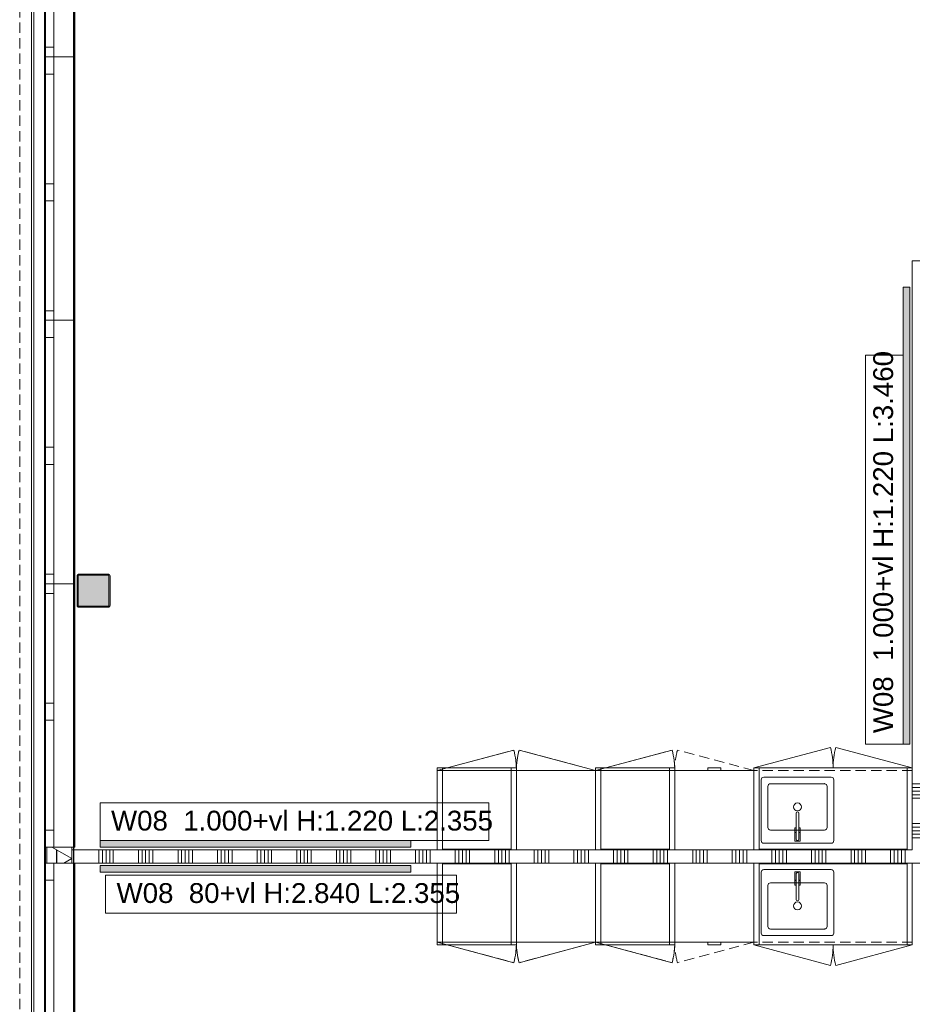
# Model space of a CAD drawing. Header units: millimetres. Extents: x -409 to 257590, y -7786 to 67330.
# Tile 3 of 210: x -409 to 6355, y 23230 to 30687. Entities that reach past the tile are written whole.
import ezdxf

# ---------------------------------------------------------------- set-up
doc = ezdxf.new("R2010")
doc.units = ezdxf.units.MM
doc.header["$MEASUREMENT"] = 0
doc.linetypes.add('B0702', pattern=[117.37, 78.119999, -39.250001])
for name, color, linetype in [('42 Binnenwandafw', 7, 'Continuous'), ('42 Binnenwandafw Doorsnede-arcering', 7, 'Continuous'), ('72 VI kastenwanden', 7, 'Continuous'), ('Info Wandafwerking aanduiding', 7, 'Continuous'), ('New_21 Buitenwanden', 7, 'Continuous'), ('New_21 Buitenwanden Doorsnede-arcering', 7, 'Continuous'), ('New_21 Buitenwanden Laagscheidingslijnen', 7, 'Continuous'), ('New_21 Buitenwanden Ramen', 7, 'Continuous'), ('New_22 NC Binnenwanden', 7, 'Continuous'), ('New_22 NC Binnenwanden Doorsnede-arcering', 7, 'Continuous'), ('New_23 Vloeren', 7, 'Continuous'), ('New_41 Buitenwandafwerking houten latten', 7, 'Continuous'), ('New_72 VI kastenwanden', 7, 'Continuous'), ('New_Z Ruimtefuncties Zone omranding', 7, 'Continuous'), ('S-COLS-____-OTLN.RVT S', 7, 'Continuous'), ('S-COLS-____-OTLN.RVT S 2D arcering', 7, 'Continuous')]:
    doc.layers.add(name, color=color, linetype=linetype)
doc.styles.add('GENERATED_STYLE_1', font='txt')

# ---------------------------------------------------------------- blocks, each defined once
blk = doc.blocks.new('Slab_1_2', base_point=(0, 42578.3))
at = {"layer": 'New_23 Vloeren', "color": 1, "linetype": 'Continuous', "lineweight": 0, "flags": 128}
blk.add_lwpolyline([(0, 39540), (0, 17060), (25600, 17060), (25600, 17609.8), (25675, 17609.8), (25675, 23014.6), (28539.8, 23014.6), (28539.8, 23140.4), (29892.5, 23140.4), (29892.5, 17609.8), (30010, 17609.8), (30010, 0), (61758.5, 0)], dxfattribs=at)
blk = doc.blocks.new('*X286')
at = {"layer": 'New_22 NC Binnenwanden Doorsnede-arcering', "color": 254, "linetype": 'Continuous', "lineweight": 0, "true_color": 0xe9ebeb}
for p, q in [((6419.8, 24899.9), (6354.8, 24899.9)), ((6419.8, 24872.5), (6354.8, 24872.5)), ((6419.8, 24845), (6354.8, 24845)), ((6454.8, 24899.9), (6419.8, 24899.9)), ((6454.8, 24872.5), (6419.8, 24872.5)), ((6454.8, 24845), (6419.8, 24845)), ((6419.8, 24817.6), (6354.8, 24817.6)), ((6419.8, 24790.2), (6354.8, 24790.2)), ((6454.8, 24817.6), (6419.8, 24817.6)), ((6454.8, 24790.2), (6419.8, 24790.2)), ((6419.8, 24599.9), (6354.8, 24599.9)), ((6419.8, 24572.5), (6354.8, 24572.5)), ((6419.8, 24545), (6354.8, 24545)), ((6454.8, 24599.9), (6419.8, 24599.9)), ((6454.8, 24572.5), (6419.8, 24572.5)), ((6454.8, 24545), (6419.8, 24545)), ((6419.8, 24517.6), (6354.8, 24517.6)), ((6419.8, 24490.2), (6354.8, 24490.2)), ((6454.8, 24517.6), (6419.8, 24517.6)), ((6454.8, 24490.2), (6419.8, 24490.2))]:
    blk.add_line(p, q, dxfattribs=at)
blk = doc.blocks.new('Wall_55_2', base_point=(6454.8, 25000))
at = {"layer": 'New_22 NC Binnenwanden', "color": 8, "linetype": 'Continuous', "lineweight": 0, "true_color": 0x778488, "flags": 128}
for points in [[(6354.8, 25000), (6354.8, 24400)], [(6454.8, 24300), (6454.8, 25000)], [(6354.8, 24300), (6454.8, 24300)]]:
    blk.add_lwpolyline(points, dxfattribs=at)
at = {"layer": 'New_22 NC Binnenwanden', "color": 8, "lineweight": 0, "true_color": 0x778488}
blk.add_blockref('*X286', (0, 0), dxfattribs=at)
blk = doc.blocks.new('Wall_218_2', base_point=(-0.2, 39540))
at = {"layer": 'New_21 Buitenwanden', "color": 8, "linetype": 'Continuous', "lineweight": 0, "true_color": 0x778488}
for p, q in [((-302.2, 39540), (-302.2, 16845.8)), ((-214.2, 39540), (-214.2, 16915.8))]:
    blk.add_line(p, q, dxfattribs=at)
at = {"layer": 'New_21 Buitenwanden', "color": 8, "linetype": 'Continuous', "lineweight": 0, "true_color": 0x778488, "flags": 128}
for points in [[(-320.2, 39540), (-320.2, 16757.8)], [(-0.2, 17059.8), (-0.2, 39540)]]:
    blk.add_lwpolyline(points, dxfattribs=at)
blk = doc.blocks.new('Kast basis 2D 22')
at = {"layer": 'New_72 VI kastenwanden', "color": 1, "linetype": 'Continuous', "lineweight": 0}
for p, q in [((0, 620), (1200, 620)), ((0, 0), (0, 620)), ((1200, 0), (1200, 620)), ((595, 550), (595, 90)), ((1125, 570), (615, 570)), ((890, 554), (850, 554)), ((850, 554), (850, 489)), ((861, 540), (861, 342.1)), ((861, 489), (861, 540)), ((879, 342.2), (879, 540)), ((879, 540), (879, 489)), ((890, 489), (890, 554)), ((1145, 90), (1145, 550)), ((645, 450), (645, 140)), ((1075, 470), (665, 470)), ((850, 489), (861, 489)), ((861, 488), (850.3, 488)), ((850.3, 488), (850.3, 453)), ((850.3, 453), (861, 453)), ((861, 453), (861, 488)), ((879, 489), (890, 489)), ((889.7, 488), (879, 488)), ((879, 488), (879, 453)), ((879, 453), (889.7, 453)), ((889.7, 453), (889.7, 488)), ((1095, 140), (1095, 450)), ((665, 120), (1075, 120)), ((0, 0), (1200, 0)), ((0, 0), (579.6, -155.3)), ((615, 70), (1125, 70)), ((1200, 0), (620.4, -155.3))]:
    blk.add_line(p, q, dxfattribs=at)
blk.add_circle((870, 295), 30, dxfattribs=at)
for centre, radius, start, end in [((615, 550), 20, 90, 180), ((870, 540), 9, 0, 180), ((870, 540), 9, 0, 180), ((1125, 550), 20, 0, 90), ((665, 450), 20, 90, 180), ((1075, 450), 20, 0, 90), ((870, 342.1), 9, 180.14724, 0.14724), ((615, 90), 20, 180, 270), ((665, 140), 20, 180, 270), ((1075, 140), 20, 270, 0), ((1125, 90), 20, 270, 0), ((0, 0), 600, 345, 0), ((1200, 0), 600, 180, 195)]:
    blk.add_arc(centre, radius, start, end, dxfattribs=at)
blk.add_point((665, 120), dxfattribs=at)
blk = doc.blocks.new('Kast basis 1D 22')
at = {"layer": 'New_72 VI kastenwanden', "color": 1, "linetype": 'Continuous', "lineweight": 0}
for p, q in [((0, 600), (600, 600)), ((0, 0), (0, 600)), ((600, 0), (600, 600)), ((0, 0), (600, 0)), ((0, 0), (579.6, -155.3))]:
    blk.add_line(p, q, dxfattribs=at)
blk.add_arc((0, 0), 600, 345, 0, dxfattribs=at)
blk = doc.blocks.new('Wall_392_2', base_point=(199.8, 24300))
at = {"layer": '42 Binnenwandafw Doorsnede-arcering', "linetype": 'Continuous', "lineweight": 0, "true_color": 0x934451}
blk.add_hatch(color=15, dxfattribs=at).paths.add_polyline_path([(199.8, 24230), (2554.8, 24230), (2554.8, 24280), (199.8, 24280)])
at = {"layer": '42 Binnenwandafw', "color": 15, "linetype": 'Continuous', "lineweight": 0, "true_color": 0x934451, "flags": 128}
for points in [[(2554.8, 24280), (199.8, 24280)], [(199.8, 24280), (199.8, 24230)], [(2554.8, 24230), (2554.8, 24280)], [(199.8, 24230), (2554.8, 24230)]]:
    blk.add_lwpolyline(points, dxfattribs=at)
blk = doc.blocks.new('Wall_393_2', base_point=(6354.8, 28660))
at = {"layer": '42 Binnenwandafw Doorsnede-arcering', "linetype": 'Continuous', "lineweight": 0, "true_color": 0x934451}
blk.add_hatch(color=15, dxfattribs=at).paths.add_polyline_path([(6284.8, 28660), (6284.7, 25200), (6334.7, 25200), (6334.8, 28660)])
at = {"layer": '42 Binnenwandafw', "color": 15, "linetype": 'Continuous', "lineweight": 0, "true_color": 0x934451, "flags": 128}
for points in [[(6284.8, 28660), (6284.7, 25200)], [(6334.8, 28660), (6284.8, 28660)], [(6334.7, 25200), (6334.8, 28660)], [(6284.7, 25200), (6334.7, 25200)]]:
    blk.add_lwpolyline(points, dxfattribs=at)
blk = doc.blocks.new('Wall_414_2', base_point=(199.8, 24400))
at = {"layer": '42 Binnenwandafw Doorsnede-arcering', "linetype": 'Continuous', "lineweight": 0, "true_color": 0x934451}
blk.add_hatch(color=15, dxfattribs=at).paths.add_polyline_path([(199.8, 24420), (2554.8, 24420), (2554.8, 24470), (199.8, 24470)])
at = {"layer": '42 Binnenwandafw', "color": 15, "linetype": 'Continuous', "lineweight": 0, "true_color": 0x934451, "flags": 128}
for points in [[(2554.8, 24470), (199.8, 24470)], [(199.8, 24470), (199.8, 24420)], [(2554.8, 24420), (2554.8, 24470)], [(199.8, 24420), (2554.8, 24420)]]:
    blk.add_lwpolyline(points, dxfattribs=at)
blk = doc.blocks.new('Column 330[13]_2', base_point=(0.5, 3))
at = {"layer": 'S-COLS-____-OTLN.RVT S 2D arcering', "linetype": 'Continuous', "lineweight": 0, "true_color": 0x778488}
h = blk.add_hatch(color=8, dxfattribs=at)
h.paths.add_polyline_path([(25.5, 26251), (26.5, 26246), (29.3, 26241.8), (33.5, 26238.9), (38.5, 26238), (262.5, 26238), (267.5, 26238.9), (271.7, 26241.8), (274.5, 26246), (275.5, 26251), (275.5, 26475), (274.5, 26479.9), (271.7, 26484.1), (267.5, 26487), (262.5, 26488), (38.5, 26488), (33.5, 26487), (29.3, 26484.1), (26.5, 26479.9), (25.5, 26475)])
h.paths.add_polyline_path([(262.5, 26246), (38.5, 26246), (36.6, 26246.3), (35, 26247.4), (33.9, 26249), (33.5, 26251), (33.5, 26475), (33.9, 26476.9), (35, 26478.5), (36.6, 26479.6), (38.5, 26480), (262.5, 26480), (264.4, 26479.6), (266.1, 26478.5), (267.1, 26476.9), (267.5, 26475), (267.5, 26251), (267.1, 26249), (266.1, 26247.4), (264.4, 26246.3)], flags=0)
blk.add_hatch(color=8, dxfattribs=at).paths.add_polyline_path([(262.5, 26480), (38.5, 26480), (36.6, 26479.6), (35, 26478.5), (33.9, 26476.9), (33.5, 26475), (33.5, 26251), (33.9, 26249), (35, 26247.4), (36.6, 26246.3), (38.5, 26246), (262.5, 26246), (264.4, 26246.3), (266.1, 26247.4), (267.1, 26249), (267.5, 26251), (267.5, 26475), (267.1, 26476.9), (266.1, 26478.5), (264.4, 26479.6)])
at = {"layer": 'S-COLS-____-OTLN.RVT S', "color": 1, "linetype": 'Continuous', "lineweight": 0}
for p, q in [((26.5, 26479.9), (25.5, 26475)), ((25.5, 26475), (25.5, 26251)), ((29.3, 26484.1), (26.5, 26479.9)), ((33.5, 26487), (29.3, 26484.1)), ((38.5, 26488), (33.5, 26487)), ((33.5, 26475), (33.9, 26476.9)), ((33.5, 26251), (33.5, 26475)), ((33.9, 26476.9), (35, 26478.5)), ((35, 26478.5), (36.6, 26479.6)), ((36.6, 26479.6), (38.5, 26480)), ((262.5, 26488), (38.5, 26488)), ((38.5, 26480), (262.5, 26480)), ((267.5, 26487), (262.5, 26488)), ((262.5, 26480), (264.4, 26479.6)), ((264.4, 26479.6), (266.1, 26478.5)), ((266.1, 26478.5), (267.1, 26476.9)), ((267.1, 26476.9), (267.5, 26475)), ((271.7, 26484.1), (267.5, 26487)), ((267.5, 26475), (267.5, 26251)), ((274.5, 26479.9), (271.7, 26484.1)), ((275.5, 26475), (274.5, 26479.9)), ((275.5, 26251), (275.5, 26475)), ((25.5, 26251), (26.5, 26246)), ((33.9, 26249), (33.5, 26251)), ((35, 26247.4), (33.9, 26249)), ((267.1, 26249), (266.1, 26247.4)), ((267.5, 26251), (267.1, 26249)), ((274.5, 26246), (275.5, 26251)), ((26.5, 26246), (29.3, 26241.8)), ((29.3, 26241.8), (33.5, 26238.9)), ((33.5, 26238.9), (38.5, 26238)), ((36.6, 26246.3), (35, 26247.4)), ((38.5, 26246), (36.6, 26246.3)), ((262.5, 26246), (38.5, 26246)), ((38.5, 26238), (262.5, 26238)), ((264.4, 26246.3), (262.5, 26246)), ((262.5, 26238), (267.5, 26238.9)), ((266.1, 26247.4), (264.4, 26246.3)), ((267.5, 26238.9), (271.7, 26241.8)), ((271.7, 26241.8), (274.5, 26246))]:
    blk.add_line(p, q, dxfattribs=at)
blk = doc.blocks.new('Kast wand 2D 22_2')
at = {"layer": 'New_72 VI kastenwanden', "color": 1, "linetype": 'B0702', "lineweight": 0}
for p, q in [((1200, 600), (0, 600)), ((0, 600), (0, 0)), ((1200, 0), (1200, 600)), ((0, 0), (1200, 0))]:
    blk.add_line(p, q, dxfattribs=at)
blk = doc.blocks.new('#72 ladekast 4L')
at = {"layer": 'New_72 VI kastenwanden', "color": 9, "linetype": 'Continuous', "lineweight": 0}
for p, q in [((20, 620), (0, 620)), ((0, 620), (0, 40)), ((580, 620), (20, 620)), ((600, 620), (580, 620)), ((600, 40), (600, 620)), ((0, 40), (0, 20)), ((0, 20), (600, 20)), ((350, 20), (250, 20)), ((250, 20), (250, 0)), ((250, 0), (350, 0)), ((350, 0), (350, 20)), ((600, 20), (600, 40))]:
    blk.add_line(p, q, dxfattribs=at)
blk = doc.blocks.new('Kast wand 1D 22')
at = {"layer": 'New_72 VI kastenwanden', "color": 1, "linetype": 'B0702', "lineweight": 0}
for p, q in [((600, 600), (0, 600)), ((0, 600), (0, 0)), ((600, 0), (600, 600)), ((0, 0), (600, 0))]:
    blk.add_line(p, q, dxfattribs=at)
blk = doc.blocks.new('Kast wand 1D 22_2')
at = {"layer": 'New_72 VI kastenwanden', "color": 1, "linetype": 'B0702', "lineweight": 0}
for p, q in [((600, 600), (0, 600)), ((0, 600), (0, 0)), ((600, 0), (600, 600)), ((0, 0), (600, 0)), ((0, 0), (579.6, -155.3))]:
    blk.add_line(p, q, dxfattribs=at)
blk.add_arc((0, 0), 600, 345, 0, dxfattribs=at)
blk = doc.blocks.new('#72 kadervak')
at = {"layer": 'New_72 VI kastenwanden', "color": 7, "linetype": 'Continuous', "lineweight": 0}
for p, q in [((600, 620), (0, 620)), ((0, 620), (0, 0)), ((600, 620), (0, 620)), ((0, 620), (0, 0)), ((40, 620), (0, 620)), ((0, 620), (0, 0)), ((40, 0), (40, 620)), ((560, 620), (40, 620)), ((40, 620), (40, 615)), ((40, 615), (560, 615)), ((600, 620), (560, 620)), ((560, 620), (560, 0)), ((560, 615), (560, 620)), ((600, 0), (600, 620)), ((600, 0), (600, 620)), ((600, 0), (600, 620)), ((0, 0), (600, 0)), ((0, 0), (600, 0)), ((0, 0), (40, 0)), ((560, 0), (600, 0))]:
    blk.add_line(p, q, dxfattribs=at)
blk = doc.blocks.new('Kast hoog 1D 22')
at = {"layer": 'New_72 VI kastenwanden', "color": 1, "linetype": 'Continuous', "lineweight": 0}
for p, q in [((600, 600), (0, 600)), ((0, 600), (0, 0)), ((600, 0), (600, 600)), ((0, 0), (600, 0)), ((0, 0), (579.6, -155.3))]:
    blk.add_line(p, q, dxfattribs=at)
blk.add_arc((0, 0), 600, 345, 0, dxfattribs=at)
blk = doc.blocks.new('#72 pantryvak')
at = {"layer": '72 VI kastenwanden', "color": 1, "linetype": 'Continuous', "lineweight": 0}
for p, q in [((1200, 620), (0, 620)), ((0, 620), (0, 0)), ((40, 620), (0, 620)), ((0, 620), (0, 0)), ((1160, 620), (40, 620)), ((40, 620), (40, 0)), ((40, 0), (40, 620)), ((1160, 620), (40, 620)), ((40, 620), (40, 615)), ((40, 615), (1160, 615)), ((1160, 0), (1160, 620)), ((1160, 615), (1160, 620)), ((1160, 620), (1160, 0)), ((1200, 620), (1160, 620)), ((1200, 0), (1200, 620)), ((1200, 0), (1200, 620)), ((0, 0), (1200, 0)), ((0, 0), (40, 0)), ((40, 0), (1160, 0)), ((1160, 0), (1200, 0))]:
    blk.add_line(p, q, dxfattribs=at)
blk = doc.blocks.new('Kast wand 2D 22')
at = {"layer": 'New_72 VI kastenwanden', "color": 1, "linetype": 'B0702', "lineweight": 0}
for p, q in [((1200, 600), (0, 600)), ((0, 600), (0, 0)), ((1200, 0), (1200, 600)), ((0, 0), (1200, 0)), ((0, 0), (579.6, -155.3)), ((1200, 0), (620.4, -155.3))]:
    blk.add_line(p, q, dxfattribs=at)
for centre, start, end in [((0, 0), 345, 0), ((1200, 0), 180, 195)]:
    blk.add_arc(centre, 600, start, end, dxfattribs=at)
blk = doc.blocks.new('*X2081')
at = {"layer": 'New_22 NC Binnenwanden Doorsnede-arcering', "color": 254, "linetype": 'Continuous', "lineweight": 0, "true_color": 0xe9ebeb}
for p, q in [((0.2, 24300), (0.2, 24400)), ((190.5, 24300), (190.5, 24400)), ((217.9, 24300), (217.9, 24400)), ((245.3, 24300), (245.3, 24400)), ((272.8, 24300), (272.8, 24400)), ((300.2, 24300), (300.2, 24400)), ((490.5, 24300), (490.5, 24400)), ((517.9, 24300), (517.9, 24400)), ((545.3, 24300), (545.3, 24400)), ((572.8, 24300), (572.8, 24400)), ((600.2, 24300), (600.2, 24400)), ((790.5, 24300), (790.5, 24400)), ((817.9, 24300), (817.9, 24400)), ((845.3, 24300), (845.3, 24400)), ((872.8, 24300), (872.8, 24400)), ((900.2, 24300), (900.2, 24400)), ((1090.5, 24300), (1090.5, 24400)), ((1117.9, 24300), (1117.9, 24400)), ((1145.3, 24300), (1145.3, 24400)), ((1172.8, 24300), (1172.8, 24400)), ((1200.2, 24300), (1200.2, 24400)), ((1390.5, 24300), (1390.5, 24400)), ((1417.9, 24300), (1417.9, 24400)), ((1445.3, 24300), (1445.3, 24400)), ((1472.8, 24300), (1472.8, 24400)), ((1500.2, 24300), (1500.2, 24400)), ((1690.5, 24300), (1690.5, 24400)), ((1717.9, 24300), (1717.9, 24400)), ((1745.3, 24300), (1745.3, 24400)), ((1772.8, 24300), (1772.8, 24400)), ((1800.2, 24300), (1800.2, 24400)), ((1990.5, 24300), (1990.5, 24400)), ((2017.9, 24300), (2017.9, 24400)), ((2045.3, 24300), (2045.3, 24400)), ((2072.8, 24300), (2072.8, 24400)), ((2100.2, 24300), (2100.2, 24400)), ((2290.5, 24300), (2290.5, 24400)), ((2317.9, 24300), (2317.9, 24400)), ((2345.3, 24300), (2345.3, 24400)), ((2372.8, 24300), (2372.8, 24400)), ((2400.2, 24300), (2400.2, 24400)), ((2590.5, 24300), (2590.5, 24400)), ((2617.9, 24300), (2617.9, 24400)), ((2645.3, 24300), (2645.3, 24400)), ((2672.8, 24300), (2672.8, 24400)), ((2700.2, 24300), (2700.2, 24400)), ((2890.5, 24300), (2890.5, 24400)), ((2917.9, 24300), (2917.9, 24400)), ((2945.3, 24300), (2945.3, 24400)), ((2972.8, 24300), (2972.8, 24400)), ((3000.2, 24300), (3000.2, 24400)), ((3190.5, 24300), (3190.5, 24400)), ((3217.9, 24300), (3217.9, 24400)), ((3245.3, 24300), (3245.3, 24400)), ((3272.8, 24300), (3272.8, 24400)), ((3300.2, 24300), (3300.2, 24400)), ((3490.5, 24300), (3490.5, 24400)), ((3517.9, 24300), (3517.9, 24400)), ((3545.3, 24300), (3545.3, 24400)), ((3572.8, 24300), (3572.8, 24400)), ((3600.2, 24300), (3600.2, 24400)), ((3790.5, 24300), (3790.5, 24400)), ((3817.9, 24300), (3817.9, 24400)), ((3845.3, 24300), (3845.3, 24400)), ((3872.8, 24300), (3872.8, 24400)), ((3900.2, 24300), (3900.2, 24400)), ((4090.5, 24300), (4090.5, 24400)), ((4117.9, 24300), (4117.9, 24400)), ((4145.3, 24300), (4145.3, 24400)), ((4172.8, 24300), (4172.8, 24400)), ((4200.2, 24300), (4200.2, 24400)), ((4390.5, 24300), (4390.5, 24400)), ((4417.9, 24300), (4417.9, 24400)), ((4445.3, 24300), (4445.3, 24400)), ((4472.8, 24300), (4472.8, 24400)), ((4500.2, 24300), (4500.2, 24400)), ((4690.5, 24300), (4690.5, 24400)), ((4717.9, 24300), (4717.9, 24400)), ((4745.3, 24300), (4745.3, 24400)), ((4772.8, 24300), (4772.8, 24400)), ((4800.2, 24300), (4800.2, 24400)), ((4990.5, 24300), (4990.5, 24400)), ((5017.9, 24300), (5017.9, 24400)), ((5045.3, 24300), (5045.3, 24400)), ((5072.8, 24300), (5072.8, 24400)), ((5100.2, 24300), (5100.2, 24400)), ((5290.5, 24300), (5290.5, 24400)), ((5317.9, 24300), (5317.9, 24400)), ((5345.3, 24300), (5345.3, 24400)), ((5372.8, 24300), (5372.8, 24400)), ((5400.2, 24300), (5400.2, 24400)), ((5590.5, 24300), (5590.5, 24400)), ((5617.9, 24300), (5617.9, 24400)), ((5645.3, 24300), (5645.3, 24400)), ((5672.8, 24300), (5672.8, 24400)), ((5700.2, 24300), (5700.2, 24400)), ((5890.5, 24300), (5890.5, 24400)), ((5917.9, 24300), (5917.9, 24400)), ((5945.3, 24300), (5945.3, 24400)), ((5972.8, 24300), (5972.8, 24400)), ((6000.2, 24300), (6000.2, 24400)), ((6190.5, 24300), (6190.5, 24400)), ((6217.9, 24300), (6217.9, 24400)), ((6245.3, 24300), (6245.3, 24400)), ((6272.8, 24300), (6272.8, 24400)), ((6300.2, 24300), (6300.2, 24400))]:
    blk.add_line(p, q, dxfattribs=at)
blk = doc.blocks.new('Wall_475_2', base_point=(6454.8, 24300))
at = {"layer": 'New_22 NC Binnenwanden', "color": 8, "linetype": 'Continuous', "lineweight": 0, "true_color": 0x778488, "flags": 128}
for points in [[(6354.8, 24400), (-0.2, 24400)], [(-0.2, 24400), (-0.2, 24300)], [(-0.2, 24300), (6354.8, 24300)]]:
    blk.add_lwpolyline(points, dxfattribs=at)
at = {"layer": 'New_22 NC Binnenwanden', "color": 8, "lineweight": 0, "true_color": 0x778488}
blk.add_blockref('*X2081', (0, 0), dxfattribs=at)
blk = doc.blocks.new('Curtain Wall_74_2')
at = {"layer": 'New_41 Buitenwandafwerking houten latten', "color": 253, "linetype": 'B0702', "lineweight": 0, "true_color": 0x99a3a6, "flags": 128}
blk.add_lwpolyline([(-409.2, 36064), (-409.2, 35964), (-409.2, 35864), (-409.2, 35764), (-409.2, 35718.6), (-409.2, 35618.6), (-409.2, 35518.6), (-409.2, 35418.6), (-409.2, 35373.2), (-409.2, 35273.2), (-409.2, 35173.2), (-409.2, 35073.2), (-409.2, 35027.8), (-409.2, 34927.8), (-409.2, 34827.8), (-409.2, 34727.8), (-409.2, 34682.4), (-409.2, 34582.4), (-409.2, 34482.4), (-409.2, 34382.4), (-409.2, 34337), (-409.2, 34237), (-409.2, 34137), (-409.2, 34037), (-409.2, 33991.6), (-409.2, 33891.6), (-409.2, 33791.6), (-409.2, 33691.6), (-409.2, 33646.2), (-409.2, 33546.2), (-409.2, 33446.2), (-409.2, 33346.2), (-409.2, 33300.8), (-409.2, 33200.8), (-409.2, 33100.8), (-409.2, 33000.8), (-409.2, 32955.4), (-409.2, 32855.4), (-409.2, 32755.4), (-409.2, 32655.4), (-409.2, 32610), (-409.2, 32510), (-409.2, 32410), (-409.2, 32310), (-409.2, 32264.6), (-409.2, 32164.6), (-409.2, 32064.6), (-409.2, 31964.6), (-409.2, 31919.2), (-409.2, 31819.2), (-409.2, 31719.2), (-409.2, 31619.2), (-409.2, 31573.8), (-409.2, 31473.8), (-409.2, 31373.8), (-409.2, 31273.8), (-409.2, 31228.4), (-409.2, 31128.4), (-409.2, 31028.4), (-409.2, 30928.4), (-409.2, 30883), (-409.2, 30783), (-409.2, 30683), (-409.2, 30583), (-409.2, 30537.6), (-409.2, 30437.6), (-409.2, 30337.6), (-409.2, 30237.6), (-409.2, 30192.2), (-409.2, 30092.2), (-409.2, 29992.2), (-409.2, 29892.2), (-409.2, 29846.8), (-409.2, 29746.8), (-409.2, 29646.8), (-409.2, 29546.8), (-409.2, 29501.4), (-409.2, 29401.4), (-409.2, 29301.4), (-409.2, 29201.4), (-409.2, 29156), (-409.2, 29056), (-409.2, 28956), (-409.2, 28856), (-409.2, 28810.6), (-409.2, 28710.6), (-409.2, 28610.6), (-409.2, 28510.6), (-409.2, 28465.2), (-409.2, 28365.2), (-409.2, 28265.2), (-409.2, 28165.2), (-409.2, 28119.8), (-409.2, 28019.8), (-409.2, 27919.8), (-409.2, 27819.8), (-409.2, 27774.4), (-409.2, 27674.4), (-409.2, 27574.4), (-409.2, 27474.4), (-409.2, 27429), (-409.2, 27329), (-409.2, 27229), (-409.2, 27129), (-409.2, 27083.6), (-409.2, 26983.6), (-409.2, 26883.6), (-409.2, 26783.6), (-409.2, 26738.2), (-409.2, 26638.2), (-409.2, 26538.2), (-409.2, 26438.2), (-409.2, 26392.8), (-409.2, 26292.8), (-409.2, 26192.8), (-409.2, 26092.8), (-409.2, 26047.4), (-409.2, 25947.4), (-409.2, 25847.4), (-409.2, 25747.4), (-409.2, 25702), (-409.2, 25602), (-409.2, 25502), (-409.2, 25402), (-409.2, 25356.6), (-409.2, 25256.6), (-409.2, 25156.6), (-409.2, 25056.6), (-409.2, 25011.2), (-409.2, 24911.2), (-409.2, 24811.2), (-409.2, 24711.2), (-409.2, 24665.8), (-409.2, 24565.8), (-409.2, 24465.8), (-409.2, 24365.8), (-409.2, 24320.4), (-409.2, 24220.4), (-409.2, 24120.4), (-409.2, 24020.4), (-409.2, 23975), (-409.2, 23875), (-409.2, 23775), (-409.2, 23675), (-409.2, 23629.6), (-409.2, 23529.6), (-409.2, 23429.6), (-409.2, 23329.6), (-409.2, 23284.2), (-409.2, 23184.2), (-409.2, 23084.2), (-409.2, 22984.2), (-409.2, 22938.8), (-409.2, 22838.8), (-409.2, 22738.8), (-409.2, 22638.8), (-409.2, 22593.4), (-409.2, 22493.4), (-409.2, 22393.4), (-409.2, 22293.4), (-409.2, 22248), (-409.2, 22148), (-409.2, 22048), (-409.2, 21948), (-409.2, 21902.6), (-409.2, 21802.6), (-409.2, 21702.6), (-409.2, 21602.6), (-409.2, 21557.2), (-409.2, 21457.2), (-409.2, 21357.2), (-409.2, 21257.2), (-409.2, 21211.8), (-409.2, 21111.8), (-409.2, 21011.8), (-409.2, 20911.8), (-409.2, 20866.4), (-409.2, 20766.4), (-409.2, 20666.4), (-409.2, 20566.4), (-409.2, 20521), (-409.2, 20421), (-409.2, 20321), (-409.2, 20221), (-409.2, 20175.6), (-409.2, 20075.6), (-409.2, 19975.6), (-409.2, 19875.6), (-409.2, 19830.2), (-409.2, 19730.2), (-409.2, 19630.2), (-409.2, 19530.2), (-409.2, 19484.8), (-409.2, 19384.8), (-409.2, 19284.8), (-409.2, 19184.8), (-409.2, 19139.4), (-409.2, 19039.4), (-409.2, 18939.4), (-409.2, 18839.4), (-409.2, 18794), (-409.2, 18694), (-409.2, 18594), (-409.2, 18494), (-409.2, 18448.6), (-409.2, 18348.6), (-409.2, 18248.6), (-409.2, 18148.6), (-409.2, 18103.2), (-409.2, 18003.2), (-409.2, 17903.2), (-409.2, 17803.2), (-409.2, 17757.8), (-409.2, 17657.8), (-409.2, 17557.8), (-409.2, 17457.8), (-409.2, 17412.4), (-409.2, 17312.4), (-409.2, 17212.4), (-409.2, 17112.4), (-409.2, 17067)], dxfattribs=at)
blk = doc.blocks.new('*X2371')
at = {"layer": 'New_21 Buitenwanden Doorsnede-arcering', "color": 254, "linetype": 'Continuous', "lineweight": 0, "true_color": 0xe9ebeb}
for p in [(-164.9, 24420), (-73.4, 24300)]:
    blk.add_line(p, (-15.2, 24333.6), dxfattribs=at)
blk = doc.blocks.new('Rnx horizontaal 22_57')
at = {"layer": 'New_21 Buitenwanden Ramen', "color": 1, "linetype": 'Continuous', "lineweight": 0}
for p, q in [((-997.5, 150), (-997.5, 160)), ((-997.5, 160), (997.5, 160)), ((997.5, 160), (997.5, 150)), ((-997.5, 0), (-924.5, 0)), ((-924.5, 0), (-924.5, -72)), ((-924.5, 0), (-93.5, 0)), ((-93.5, -72), (-93.5, 0)), ((-93.5, 0), (-57, 0)), ((-57, 0), (36.5, 0)), ((36.5, 0), (36.5, -72)), ((36.5, 0), (867.5, 0)), ((867.5, -72), (867.5, 0)), ((867.5, 0), (997.5, 0)), ((-924.5, -72), (-997.5, -72)), ((-93.5, -72), (-924.5, -72)), ((-57, -72), (-93.5, -72)), ((36.5, -72), (-57, -72)), ((867.5, -72), (36.5, -72)), ((997.5, -72), (867.5, -72))]:
    blk.add_line(p, q, dxfattribs=at)
at = {"layer": 'New_21 Buitenwanden Ramen', "color": 9, "linetype": 'Continuous', "lineweight": 0}
for p, q in [((-997.5, 135), (-997.5, 150)), ((997.5, 135), (997.5, 150)), ((-997.5, 0), (-997.5, 135)), ((997.5, 0), (997.5, 135)), ((-997.5, -54), (-997.5, 0)), ((-997.5, -54), (-997.5, 0)), ((997.5, -54), (997.5, 0)), ((997.5, -54), (997.5, 0)), ((-997.5, -72), (-997.5, -54)), ((-997.5, -72), (-997.5, -54)), ((997.5, -72), (997.5, -54)), ((997.5, -72), (997.5, -54))]:
    blk.add_line(p, q, dxfattribs=at)
blk = doc.blocks.new('Rnx horizontaal 22_58')
at = {"layer": 'New_21 Buitenwanden Ramen', "color": 1, "linetype": 'Continuous', "lineweight": 0}
for p, q in [((-997.5, 150), (-997.5, 160)), ((-997.5, 160), (997.5, 160)), ((997.5, 160), (997.5, 150)), ((-997.5, 0), (-867.5, 0)), ((-867.5, 0), (-867.5, -72)), ((-867.5, 0), (-36.5, 0)), ((-36.5, -72), (-36.5, 0)), ((-36.5, 0), (57, 0)), ((57, 0), (93.5, 0)), ((93.5, 0), (93.5, -72)), ((93.5, 0), (924.5, 0)), ((924.5, -72), (924.5, 0)), ((924.5, 0), (997.5, 0)), ((-867.5, -72), (-997.5, -72)), ((-36.5, -72), (-867.5, -72)), ((57, -72), (-36.5, -72)), ((93.5, -72), (57, -72)), ((924.5, -72), (93.5, -72)), ((997.5, -72), (924.5, -72))]:
    blk.add_line(p, q, dxfattribs=at)
at = {"layer": 'New_21 Buitenwanden Ramen', "color": 9, "linetype": 'Continuous', "lineweight": 0}
for p, q in [((-997.5, 135), (-997.5, 150)), ((997.5, 135), (997.5, 150)), ((-997.5, 0), (-997.5, 135)), ((997.5, 0), (997.5, 135)), ((-997.5, -54), (-997.5, 0)), ((-997.5, -54), (-997.5, 0)), ((997.5, -54), (997.5, 0)), ((997.5, -54), (997.5, 0)), ((-997.5, -72), (-997.5, -54)), ((-997.5, -72), (-997.5, -54)), ((997.5, -72), (997.5, -54)), ((997.5, -72), (997.5, -54))]:
    blk.add_line(p, q, dxfattribs=at)
blk = doc.blocks.new('Rnx horizontaal 22_59')
at = {"layer": 'New_21 Buitenwanden Ramen', "color": 1, "linetype": 'Continuous', "lineweight": 0}
for p, q in [((-1415, 150), (-1415, 160)), ((-1415, 160), (1415, 160)), ((1415, 160), (1415, 150)), ((-1415, 0), (-1342, 0)), ((-1342, 0), (-1342, -72)), ((-1342, 0), (-93.5, 0)), ((-93.5, -72), (-93.5, 0)), ((-93.5, 0), (-57, 0)), ((-57, 0), (36.5, 0)), ((36.5, 0), (36.5, -72)), ((36.5, 0), (1285, 0)), ((1285, -72), (1285, 0)), ((1285, 0), (1415, 0)), ((-1342, -72), (-1415, -72)), ((-93.5, -72), (-1342, -72)), ((-57, -72), (-93.5, -72)), ((36.5, -72), (-57, -72)), ((1285, -72), (36.5, -72)), ((1415, -72), (1285, -72))]:
    blk.add_line(p, q, dxfattribs=at)
at = {"layer": 'New_21 Buitenwanden Ramen', "color": 9, "linetype": 'Continuous', "lineweight": 0}
for p, q in [((-1415, 135), (-1415, 150)), ((1415, 135), (1415, 150)), ((-1415, 0), (-1415, 135)), ((1415, 0), (1415, 135)), ((-1415, -54), (-1415, 0)), ((-1415, -54), (-1415, 0)), ((1415, -54), (1415, 0)), ((1415, -54), (1415, 0)), ((-1415, -72), (-1415, -54)), ((-1415, -72), (-1415, -54)), ((1415, -72), (1415, -54)), ((1415, -72), (1415, -54))]:
    blk.add_line(p, q, dxfattribs=at)
blk = doc.blocks.new('Rnx horizontaal 22_62')
at = {"layer": 'New_21 Buitenwanden Ramen', "color": 1, "linetype": 'Continuous', "lineweight": 0}
for p, q in [((-997.5, 150), (-997.5, 160)), ((-997.5, 160), (997.5, 160)), ((997.5, 160), (997.5, 150)), ((-997.5, 0), (-924.5, 0)), ((-924.5, 0), (-924.5, -72)), ((-924.5, 0), (-36.5, 0)), ((-36.5, -72), (-36.5, 0)), ((-36.5, 0), (0, 0)), ((0, 0), (36.5, 0)), ((36.5, 0), (36.5, -72)), ((36.5, 0), (924.5, 0)), ((924.5, -72), (924.5, 0)), ((924.5, 0), (997.5, 0)), ((-924.5, -72), (-997.5, -72)), ((-36.5, -72), (-924.5, -72)), ((0, -72), (-36.5, -72)), ((36.5, -72), (0, -72)), ((924.5, -72), (36.5, -72)), ((997.5, -72), (924.5, -72))]:
    blk.add_line(p, q, dxfattribs=at)
at = {"layer": 'New_21 Buitenwanden Ramen', "color": 9, "linetype": 'Continuous', "lineweight": 0}
for p, q in [((-997.5, 135), (-997.5, 150)), ((997.5, 135), (997.5, 150)), ((-997.5, 0), (-997.5, 135)), ((997.5, 0), (997.5, 135)), ((-997.5, -54), (-997.5, 0)), ((-997.5, -54), (-997.5, 0)), ((997.5, -54), (997.5, 0)), ((997.5, -54), (997.5, 0)), ((-997.5, -72), (-997.5, -54)), ((-997.5, -72), (-997.5, -54)), ((997.5, -72), (997.5, -54)), ((997.5, -72), (997.5, -54))]:
    blk.add_line(p, q, dxfattribs=at)
blk = doc.blocks.new('Wall_509_2', base_point=(-0.2, 39529))
at = {"layer": 'New_21 Buitenwanden Doorsnede-arcering', "linetype": 'Continuous', "lineweight": 0, "true_color": 0xe9ebeb}
h = blk.add_hatch(dxfattribs=at)
h.set_pattern_fill('930_Lijnen_vert_200_0002', color=254, style=0, pattern_type=2)
h.set_pattern_definition([(1e-14, (0, 0), (0, 200), [])])
h.paths.add_polyline_path([(-15.2, 24420), (-15.2, 24300), (-0.2, 24300), (-0.2, 24420)])
at = {"layer": 'New_21 Buitenwanden', "color": 8, "linetype": 'Continuous', "lineweight": 0, "true_color": 0x778488}
for p, q in [((-222.2, 24420), (-204.2, 24420)), ((-204.2, 24420), (-150.2, 24420)), ((-150.2, 24420), (-15.2, 24420)), ((-15.2, 24420), (-0.2, 24420)), ((-222.2, 24300), (-204.2, 24300)), ((-204.2, 24300), (-150.2, 24300)), ((-150.2, 24300), (-15.2, 24300)), ((-15.2, 24300), (-0.2, 24300))]:
    blk.add_line(p, q, dxfattribs=at)
at = {"layer": 'New_21 Buitenwanden', "color": 8, "linetype": 'Continuous', "lineweight": 0, "true_color": 0x778488, "flags": 128}
for points in [[(-222.2, 24420), (-222.2, 24300)], [(-0.2, 24300), (-0.2, 24420)]]:
    blk.add_lwpolyline(points, dxfattribs=at)
at = {"layer": 'New_21 Buitenwanden Laagscheidingslijnen', "color": 8, "linetype": 'Continuous', "lineweight": 0, "true_color": 0x778488}
for p, q in [((-204.2, 24420), (-204.2, 24300)), ((-15.2, 24300), (-15.2, 24420))]:
    blk.add_line(p, q, dxfattribs=at)
at = {"layer": 'New_21 Buitenwanden', "color": 8, "lineweight": 0, "true_color": 0x778488}
blk.add_blockref('*X2371', (0, 0), dxfattribs=at)
at = {"layer": 'New_21 Buitenwanden Ramen', "color": 1, "linetype": 'Continuous', "lineweight": 0, "xscale": -1, "zscale": 1000, "rotation": 270}
for name, p in [('Rnx horizontaal 22_62', (-150.2, 31402.5)), ('Rnx horizontaal 22_57', (-150.2, 29407.5)), ('Rnx horizontaal 22_57', (-150.2, 27412.5)), ('Rnx horizontaal 22_58', (-150.2, 25417.5)), ('Rnx horizontaal 22_59', (-150.2, 22885))]:
    blk.add_blockref(name, p, dxfattribs=at)
blk = doc.blocks.new('Wall_512_2', base_point=(-128.6, 24300))
at = {"layer": 'New_22 NC Binnenwanden', "color": 8, "linetype": 'Continuous', "lineweight": 0, "true_color": 0x778488, "flags": 128}
for points in [[(-128.6, 24400), (-129.1, 24400)], [(-129.1, 24400), (-129.1, 24300)], [(-128.6, 24400), (-128.6, 24300)], [(-129.1, 24300), (-128.6, 24300)]]:
    blk.add_lwpolyline(points, dxfattribs=at)

msp = doc.modelspace()

# ---------------------------------------------------------------- linework, layer by layer
at = {"layer": 'Info Wandafwerking aanduiding', "color": 9, "linetype": 'Continuous', "lineweight": 0, "flags": 128}
for points in [[(5999, 25200), (5999, 28145.1), (6284.7, 28145.1), (6284.7, 25200)], [(199.8, 24755.8), (3144.9, 24755.8), (3144.9, 24470), (199.8, 24470)], [(242, 24206.9), (2901.9, 24206.9), (2901.9, 23921.1), (242, 23921.1)]]:
    msp.add_lwpolyline(points, close=True, dxfattribs=at)
at = {"layer": 'New_Z Ruimtefuncties Zone omranding', "color": 231, "linetype": 'Continuous', "lineweight": 0, "true_color": 0xf9acba, "flags": 128}
for points in [[(0, 32409.4), (0, 31385), (0, 26235), (0, 24400), (6354.8, 24400), (6354.8, 25000), (6354.8, 25000), (6354.8, 28860), (8850.7, 28860), (8850, 31385), (8850, 32409.4)], [(0, 17060), (275, 17060), (8550, 17060), (8550, 21682.8), (8750, 21682.8), (8750.7, 24900), (6454.8, 24900), (6454.8, 24300), (0, 24300), (0, 21335)]]:
    msp.add_lwpolyline(points, close=True, dxfattribs=at)

# ---------------------------------------------------------------- block references
at = {"layer": '42 Binnenwandafw', "color": 15, "lineweight": 0, "true_color": 0x934451}
for name, p in [('Wall_393_2', (6354.8, 28660)), ('Wall_414_2', (199.8, 24400)), ('Wall_392_2', (199.8, 24300))]:
    msp.add_blockref(name, p, dxfattribs=at)
at = {"layer": '72 VI kastenwanden', "color": 1, "linetype": 'Continuous', "lineweight": 0, "xscale": -1, "zscale": 1000, "rotation": 180}
msp.add_blockref('#72 pantryvak', (5154.8, 25020), dxfattribs=at)
at = {"layer": '72 VI kastenwanden', "color": 1, "linetype": 'Continuous', "lineweight": 0, "zscale": 1000, "rotation": 359.9984348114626}
msp.add_blockref('#72 pantryvak', (5154.8, 23680), dxfattribs=at)
at = {"layer": 'New_21 Buitenwanden', "color": 8, "lineweight": 0, "true_color": 0x778488}
for name, p in [('Wall_509_2', (-0.2, 39529)), ('Wall_218_2', (-0.2, 39540))]:
    msp.add_blockref(name, p, dxfattribs=at)
at = {"layer": 'New_22 NC Binnenwanden', "color": 8, "lineweight": 0, "true_color": 0x778488}
for name, p in [('Wall_55_2', (6454.8, 25000)), ('Wall_512_2', (-128.6, 24300)), ('Wall_475_2', (6454.8, 24300))]:
    msp.add_blockref(name, p, dxfattribs=at)
at = {"layer": 'New_23 Vloeren', "color": 1, "linetype": 'Continuous', "lineweight": 0}
msp.add_blockref('Slab_1_2', (0, 42578.3), dxfattribs=at)
at = {"layer": 'New_41 Buitenwandafwerking houten latten', "linetype": 'Continuous', "lineweight": 0}
msp.add_blockref('Curtain Wall_74_2', (0, 0), dxfattribs=at)
at = {"layer": 'New_72 VI kastenwanden', "color": 1, "linetype": 'Continuous', "lineweight": 0, "xscale": -1, "zscale": 1000}
for name, p, rotation in [('Kast basis 1D 22', (2754.8, 25000), 180), ('Kast basis 1D 22', (3954.8, 25000), 180), ('Kast wand 1D 22', (2754.8, 25000), 180), ('Kast wand 1D 22', (3954.8, 25000), 180), ('#72 kadervak', (3354.8, 23680.1), 359.9984348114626), ('Kast wand 2D 22', (3954.8, 23700.1), 359.9984348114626), ('Kast hoog 1D 22', (3954.8, 23700.1), 359.9984348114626), ('Kast wand 1D 22_2', (3954.8, 23700.1), 359.9984348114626), ('#72 kadervak', (4554.8, 23680), 359.9984348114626), ('Kast wand 2D 22', (5154.8, 23700), 359.9984348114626), ('Kast wand 1D 22_2', (5154.8, 23700), 359.9984348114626), ('Kast basis 2D 22', (6354.8, 23680), 359.9984348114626), ('Kast wand 2D 22_2', (6354.8, 23700), 359.9984348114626)]:
    msp.add_blockref(name, p, dxfattribs=dict(at, rotation=rotation))
at = {"layer": 'New_72 VI kastenwanden', "color": 1, "linetype": 'Continuous', "lineweight": 0, "zscale": 1000}
for name, p, rotation in [('Kast wand 2D 22', (3954.8, 25000), 180), ('Kast hoog 1D 22', (3954.8, 25000), 180), ('Kast wand 1D 22_2', (3954.8, 25000), 180), ('Kast wand 2D 22', (5154.8, 25000), 180), ('Kast wand 1D 22_2', (5154.8, 25000), 180), ('Kast basis 2D 22', (6354.8, 25020), 180), ('#72 kadervak', (3354.8, 25020), 180), ('#72 kadervak', (4554.8, 25020), 180), ('Kast wand 2D 22_2', (6354.8, 25000), 180), ('Kast basis 1D 22', (2754.8, 23700.1), 359.9984348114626), ('Kast wand 1D 22', (2754.8, 23700.1), 359.9984348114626), ('Kast basis 1D 22', (3954.8, 23700.1), 359.9984348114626), ('Kast wand 1D 22', (3954.8, 23700.1), 359.9984348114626)]:
    msp.add_blockref(name, p, dxfattribs=dict(at, rotation=rotation))
at = {"layer": 'New_72 VI kastenwanden', "color": 253, "linetype": 'Continuous', "lineweight": 0, "true_color": 0x99a3a6, "zscale": 1000, "rotation": 180}
msp.add_blockref('#72 ladekast 4L', (5154.8, 25020), dxfattribs=at)
at = {"layer": 'New_72 VI kastenwanden', "color": 253, "linetype": 'Continuous', "lineweight": 0, "true_color": 0x99a3a6, "xscale": -1, "zscale": 1000, "rotation": 359.9984348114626}
msp.add_blockref('#72 ladekast 4L', (5154.8, 23680), dxfattribs=at)
at = {"layer": 'S-COLS-____-OTLN.RVT S', "color": 1, "linetype": 'Continuous', "lineweight": 0}
msp.add_blockref('Column 330[13]_2', (0.5, 3), dxfattribs=at)

# ---------------------------------------------------------------- texts
at = {"layer": 'Info Wandafwerking aanduiding', "color": 2, "linetype": 'Continuous', "lineweight": 0, "insert": (6210.8, 25225), "char_height": 150, "attachment_point": 7, "rotation": 90, "style": 'GENERATED_STYLE_1'}
msp.add_mtext('\\A1;{\\pql;\\fArial|b0|i0|c0|p38; W08 \\fArial|b0|i0|c0|p38; \\fArial|b0|i0|c0|p38;1.000\\fArial|b0|i0|c0|p38;+vl H:\\fArial|b0|i0|c0|p38;1.220\\fArial|b0|i0|c0|p38; L:\\fArial|b0|i0|c0|p38;3.460}', dxfattribs=at)
at = {"layer": 'Info Wandafwerking aanduiding', "color": 2, "linetype": 'Continuous', "lineweight": 0, "char_height": 150, "style": 'GENERATED_STYLE_1'}
for s, insert, attachment_point in [('\\A1;{\\pql;\\fArial|b0|i0|c0|p38; W08 \\fArial|b0|i0|c0|p38; \\fArial|b0|i0|c0|p38;1.000\\fArial|b0|i0|c0|p38;+vl H:\\fArial|b0|i0|c0|p38;1.220\\fArial|b0|i0|c0|p38; L:\\fArial|b0|i0|c0|p38;2.355}', (224.8, 24543.9), 7), ('\\A1;{\\pql;\\fArial|b0|i0|c0|p38; W08 \\fArial|b0|i0|c0|p38; \\fArial|b0|i0|c0|p38;80\\fArial|b0|i0|c0|p38;+vl H:\\fArial|b0|i0|c0|p38;2.840\\fArial|b0|i0|c0|p38; L:\\fArial|b0|i0|c0|p38;2.355}', (267, 24147.6), 1)]:
    msp.add_mtext(s, dxfattribs=dict(at, insert=insert, attachment_point=attachment_point))

doc.saveas('drawing.dxf')
